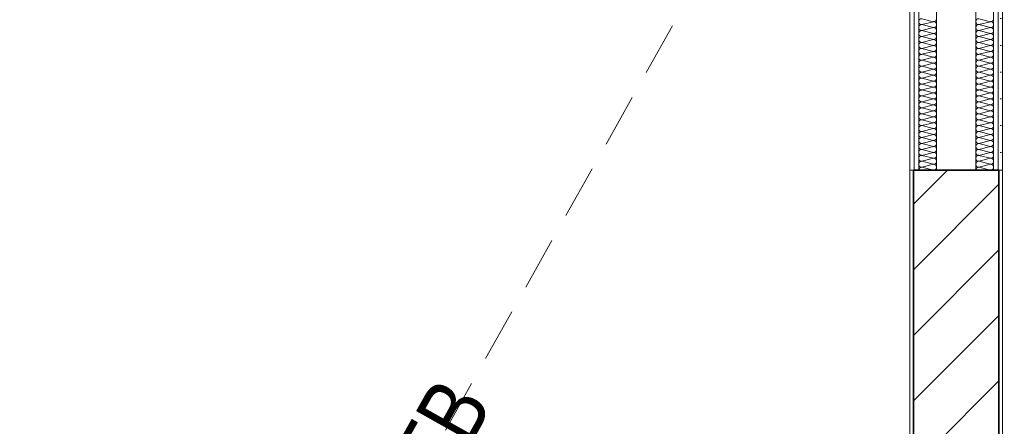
# Model space of a CAD drawing. Header units: metres. Extents: x -177922 to 5550634, y -507967 to 368279.
# Tile 86 of 125: x 3701266 to 3704028, y -50972 to -49832. Entities that reach past the tile are written whole.
import ezdxf

# ---------------------------------------------------------------- set-up
doc = ezdxf.new("R2010")
doc.units = ezdxf.units.M
doc.header["$LTSCALE"] = 0.05
doc.linetypes.add('Strichlinie_ eng', pattern=[4600, 3000, -1600])
for name, color, linetype in [('A_1_Bauteilschraffuren', 7, 'Continuous'), ('A_1_Wände_Innen_Massiv', 7, 'Continuous'), ('A_1_Wände_Innen_Trockenbau', 7, 'Continuous'), ('A_4_Etiketten_UHD', 7, 'Continuous'), ('A_4_Umgrenzung_Raumlegende', 7, 'Continuous')]:
    doc.layers.add(name, color=color, linetype=linetype)
doc.styles.add('ERSTELLTER_STIL_1', font='txt')
pattern_1 = [(0, (3733493.5, -38278.93), (0, 173.2051), [0, -100]), (0, (3733543.5, -38192.32), (0, 173.2051), [0, -100])]
pattern_2 = [(0, (3733493.5, -38278.926), (0, 75), [0, -75])]

# ---------------------------------------------------------------- blocks, each defined once
blk = doc.blocks.new('*X123', base_point=(3733493.5, -38278.9))
at = {"layer": 'A_1_Bauteilschraffuren', "color": 253, "linetype": 'Continuous', "lineweight": 13}
for p, q in [((3703796.8, -49828.9), (3703830.2, -49837.3)), ((3703796.8, -49845.6), (3703830.2, -49837.3)), ((3703796.8, -49845.6), (3703830.2, -49853.9)), ((3703796.8, -49862.3), (3703830.2, -49853.9)), ((3703796.8, -49862.3), (3703830.2, -49870.6)), ((3703796.8, -49878.9), (3703830.2, -49870.6)), ((3703796.8, -49878.9), (3703830.2, -49887.3)), ((3703796.8, -49895.6), (3703830.2, -49887.3)), ((3703796.8, -49895.6), (3703830.2, -49903.9)), ((3703796.8, -49912.3), (3703830.2, -49903.9)), ((3703796.8, -49912.3), (3703830.2, -49920.6)), ((3703796.8, -49928.9), (3703830.2, -49920.6)), ((3703796.8, -49928.9), (3703830.2, -49937.3)), ((3703796.8, -49945.6), (3703830.2, -49937.3)), ((3703796.8, -49945.6), (3703830.2, -49953.9)), ((3703796.8, -49962.3), (3703830.2, -49953.9)), ((3703796.8, -49962.3), (3703830.2, -49970.6)), ((3703796.8, -49978.9), (3703830.2, -49970.6)), ((3703796.8, -49978.9), (3703830.2, -49987.3)), ((3703796.8, -49995.6), (3703830.2, -49987.3)), ((3703796.8, -49995.6), (3703830.2, -50003.9)), ((3703796.8, -50012.3), (3703830.2, -50003.9)), ((3703796.8, -50012.3), (3703830.2, -50020.6)), ((3703796.8, -50028.9), (3703830.2, -50020.6)), ((3703796.8, -50028.9), (3703830.2, -50037.3)), ((3703796.8, -50045.6), (3703830.2, -50037.3)), ((3703796.8, -50045.6), (3703830.2, -50053.9)), ((3703796.8, -50062.3), (3703830.2, -50053.9)), ((3703796.8, -50062.3), (3703830.2, -50070.6)), ((3703796.8, -50078.9), (3703830.2, -50070.6)), ((3703796.8, -50078.9), (3703830.2, -50087.3)), ((3703796.8, -50095.6), (3703830.2, -50087.3)), ((3703796.8, -50095.6), (3703830.2, -50103.9)), ((3703796.8, -50112.3), (3703830.2, -50103.9)), ((3703796.8, -50112.3), (3703830.2, -50120.6)), ((3703796.8, -50128.9), (3703830.2, -50120.6)), ((3703796.8, -50128.9), (3703830.2, -50137.3)), ((3703796.8, -50145.6), (3703830.2, -50137.3)), ((3703796.8, -50145.6), (3703830.2, -50153.9)), ((3703796.8, -50162.3), (3703830.2, -50153.9)), ((3703796.8, -50162.3), (3703830.2, -50170.6)), ((3703796.8, -50178.9), (3703830.2, -50170.6)), ((3703796.8, -50178.9), (3703830.2, -50187.3)), ((3703796.8, -50195.6), (3703830.2, -50187.3)), ((3703796.8, -50195.6), (3703830.2, -50203.9)), ((3703796.8, -50212.3), (3703830.2, -50203.9)), ((3703796.8, -50212.3), (3703830.2, -50220.6)), ((3703796.8, -50228.9), (3703830.2, -50220.6)), ((3703796.8, -50228.9), (3703830.2, -50237.3)), ((3703796.8, -50245.6), (3703830.2, -50237.3)), ((3703796.8, -50245.6), (3703830.2, -50253.9))]:
    blk.add_line(p, q, dxfattribs=at)
for centre, start, end in [((3703796.8, -49837.3), 90, 180), ((3703830.2, -49828.9), 270, 0), ((3703796.8, -49837.3), 180, 270), ((3703796.8, -49853.9), 90, 180), ((3703796.8, -49853.9), 180, 270), ((3703830.2, -49845.6), 0, 90), ((3703830.2, -49845.6), 270, 0), ((3703830.2, -49862.3), 0, 90), ((3703796.8, -49870.6), 90, 180), ((3703796.8, -49870.6), 180, 270), ((3703796.8, -49887.3), 90, 180), ((3703830.2, -49862.3), 270, 0), ((3703830.2, -49878.9), 0, 90), ((3703830.2, -49878.9), 270, 0), ((3703796.8, -49887.3), 180, 270), ((3703796.8, -49903.9), 90, 180), ((3703796.8, -49903.9), 180, 270), ((3703796.8, -49920.6), 90, 180), ((3703830.2, -49895.6), 0, 90), ((3703830.2, -49895.6), 270, 0), ((3703830.2, -49912.3), 0, 90), ((3703830.2, -49912.3), 270, 0), ((3703796.8, -49920.6), 180, 270), ((3703796.8, -49937.3), 90, 180), ((3703796.8, -49937.3), 180, 270), ((3703830.2, -49928.9), 0, 90), ((3703830.2, -49928.9), 270, 0), ((3703830.2, -49945.6), 0, 90), ((3703796.8, -49953.9), 90, 180), ((3703796.8, -49953.9), 180, 270), ((3703796.8, -49970.6), 90, 180), ((3703830.2, -49945.6), 270, 0), ((3703830.2, -49962.3), 0, 90), ((3703830.2, -49962.3), 270, 0), ((3703796.8, -49970.6), 180, 270), ((3703796.8, -49987.3), 90, 180), ((3703796.8, -49987.3), 180, 270), ((3703796.8, -50003.9), 90, 180), ((3703830.2, -49978.9), 0, 90), ((3703830.2, -49978.9), 270, 0), ((3703830.2, -49995.6), 0, 90), ((3703830.2, -49995.6), 270, 0), ((3703796.8, -50003.9), 180, 270), ((3703796.8, -50020.6), 90, 180), ((3703796.8, -50020.6), 180, 270), ((3703830.2, -50012.3), 0, 90), ((3703830.2, -50012.3), 270, 0), ((3703830.2, -50028.9), 0, 90), ((3703796.8, -50037.3), 90, 180), ((3703796.8, -50037.3), 180, 270), ((3703796.8, -50053.9), 90, 180), ((3703830.2, -50028.9), 270, 0), ((3703830.2, -50045.6), 0, 90), ((3703830.2, -50045.6), 270, 0), ((3703796.8, -50053.9), 180, 270), ((3703796.8, -50070.6), 90, 180), ((3703796.8, -50070.6), 180, 270), ((3703796.8, -50087.3), 90, 180), ((3703830.2, -50062.3), 0, 90), ((3703830.2, -50062.3), 270, 0), ((3703830.2, -50078.9), 0, 90), ((3703830.2, -50078.9), 270, 0), ((3703796.8, -50087.3), 180, 270), ((3703796.8, -50103.9), 90, 180), ((3703796.8, -50103.9), 180, 270), ((3703830.2, -50095.6), 0, 90), ((3703830.2, -50095.6), 270, 0), ((3703830.2, -50112.3), 0, 90), ((3703796.8, -50120.6), 90, 180), ((3703796.8, -50120.6), 180, 270), ((3703796.8, -50137.3), 90, 180), ((3703830.2, -50112.3), 270, 0), ((3703830.2, -50128.9), 0, 90), ((3703830.2, -50128.9), 270, 0), ((3703796.8, -50137.3), 180, 270), ((3703796.8, -50153.9), 90, 180), ((3703796.8, -50153.9), 180, 270), ((3703796.8, -50170.6), 90, 180), ((3703830.2, -50145.6), 0, 90), ((3703830.2, -50145.6), 270, 0), ((3703830.2, -50162.3), 0, 90), ((3703830.2, -50162.3), 270, 0), ((3703796.8, -50170.6), 180, 270), ((3703796.8, -50187.3), 90, 180), ((3703796.8, -50187.3), 180, 270), ((3703830.2, -50178.9), 0, 90), ((3703830.2, -50178.9), 270, 0), ((3703830.2, -50195.6), 0, 90), ((3703796.8, -50203.9), 90, 180), ((3703796.8, -50203.9), 180, 270), ((3703796.8, -50220.6), 90, 180), ((3703830.2, -50195.6), 270, 0), ((3703830.2, -50212.3), 0, 90), ((3703830.2, -50212.3), 270, 0), ((3703796.8, -50220.6), 180, 270), ((3703796.8, -50237.3), 90, 180), ((3703796.8, -50237.3), 180, 270), ((3703830.2, -50228.9), 0, 90), ((3703830.2, -50228.9), 270, 0), ((3703830.2, -50245.6), 0, 90), ((3703796.8, -50253.9), 90, 180), ((3703830.2, -50245.6), 270, 0)]:
    blk.add_arc(centre, 8.33, start, end, dxfattribs=at)
blk = doc.blocks.new('*X124', base_point=(3733493.5, -38278.9))
at = {"layer": 'A_1_Bauteilschraffuren', "color": 253, "linetype": 'Continuous', "lineweight": 13}
for p, q in [((3703956.8, -49828.9), (3703990.2, -49837.3)), ((3703956.8, -49845.6), (3703990.2, -49837.3)), ((3703956.8, -49845.6), (3703990.2, -49853.9)), ((3703956.8, -49862.3), (3703990.2, -49853.9)), ((3703956.8, -49862.3), (3703990.2, -49870.6)), ((3703956.8, -49878.9), (3703990.2, -49870.6)), ((3703956.8, -49878.9), (3703990.2, -49887.3)), ((3703956.8, -49895.6), (3703990.2, -49887.3)), ((3703956.8, -49895.6), (3703990.2, -49903.9)), ((3703956.8, -49912.3), (3703990.2, -49903.9)), ((3703956.8, -49912.3), (3703990.2, -49920.6)), ((3703956.8, -49928.9), (3703990.2, -49920.6)), ((3703956.8, -49928.9), (3703990.2, -49937.3)), ((3703956.8, -49945.6), (3703990.2, -49937.3)), ((3703956.8, -49945.6), (3703990.2, -49953.9)), ((3703956.8, -49962.3), (3703990.2, -49953.9)), ((3703956.8, -49962.3), (3703990.2, -49970.6)), ((3703956.8, -49978.9), (3703990.2, -49970.6)), ((3703956.8, -49978.9), (3703990.2, -49987.3)), ((3703956.8, -49995.6), (3703990.2, -49987.3)), ((3703956.8, -49995.6), (3703990.2, -50003.9)), ((3703956.8, -50012.3), (3703990.2, -50003.9)), ((3703956.8, -50012.3), (3703990.2, -50020.6)), ((3703956.8, -50028.9), (3703990.2, -50020.6)), ((3703956.8, -50028.9), (3703990.2, -50037.3)), ((3703956.8, -50045.6), (3703990.2, -50037.3)), ((3703956.8, -50045.6), (3703990.2, -50053.9)), ((3703956.8, -50062.3), (3703990.2, -50053.9)), ((3703956.8, -50062.3), (3703990.2, -50070.6)), ((3703956.8, -50078.9), (3703990.2, -50070.6)), ((3703956.8, -50078.9), (3703990.2, -50087.3)), ((3703956.8, -50095.6), (3703990.2, -50087.3)), ((3703956.8, -50095.6), (3703990.2, -50103.9)), ((3703956.8, -50112.3), (3703990.2, -50103.9)), ((3703956.8, -50112.3), (3703990.2, -50120.6)), ((3703956.8, -50128.9), (3703990.2, -50120.6)), ((3703956.8, -50128.9), (3703990.2, -50137.3)), ((3703956.8, -50145.6), (3703990.2, -50137.3)), ((3703956.8, -50145.6), (3703990.2, -50153.9)), ((3703956.8, -50162.3), (3703990.2, -50153.9)), ((3703956.8, -50162.3), (3703990.2, -50170.6)), ((3703956.8, -50178.9), (3703990.2, -50170.6)), ((3703956.8, -50178.9), (3703990.2, -50187.3)), ((3703956.8, -50195.6), (3703990.2, -50187.3)), ((3703956.8, -50195.6), (3703990.2, -50203.9)), ((3703956.8, -50212.3), (3703990.2, -50203.9)), ((3703956.8, -50212.3), (3703990.2, -50220.6)), ((3703956.8, -50228.9), (3703990.2, -50220.6)), ((3703956.8, -50228.9), (3703990.2, -50237.3)), ((3703956.8, -50245.6), (3703990.2, -50237.3)), ((3703956.8, -50245.6), (3703990.2, -50253.9))]:
    blk.add_line(p, q, dxfattribs=at)
for centre, start, end in [((3703956.8, -49837.3), 90, 180), ((3703990.2, -49828.9), 270, 0), ((3703956.8, -49837.3), 180, 270), ((3703956.8, -49853.9), 90, 180), ((3703956.8, -49853.9), 180, 270), ((3703990.2, -49845.6), 0, 90), ((3703990.2, -49845.6), 270, 0), ((3703990.2, -49862.3), 0, 90), ((3703956.8, -49870.6), 90, 180), ((3703956.8, -49870.6), 180, 270), ((3703956.8, -49887.3), 90, 180), ((3703990.2, -49862.3), 270, 0), ((3703990.2, -49878.9), 0, 90), ((3703990.2, -49878.9), 270, 0), ((3703956.8, -49887.3), 180, 270), ((3703956.8, -49903.9), 90, 180), ((3703956.8, -49903.9), 180, 270), ((3703956.8, -49920.6), 90, 180), ((3703990.2, -49895.6), 0, 90), ((3703990.2, -49895.6), 270, 0), ((3703990.2, -49912.3), 0, 90), ((3703990.2, -49912.3), 270, 0), ((3703956.8, -49920.6), 180, 270), ((3703956.8, -49937.3), 90, 180), ((3703956.8, -49937.3), 180, 270), ((3703990.2, -49928.9), 0, 90), ((3703990.2, -49928.9), 270, 0), ((3703990.2, -49945.6), 0, 90), ((3703956.8, -49953.9), 90, 180), ((3703956.8, -49953.9), 180, 270), ((3703956.8, -49970.6), 90, 180), ((3703990.2, -49945.6), 270, 0), ((3703990.2, -49962.3), 0, 90), ((3703990.2, -49962.3), 270, 0), ((3703956.8, -49970.6), 180, 270), ((3703956.8, -49987.3), 90, 180), ((3703956.8, -49987.3), 180, 270), ((3703956.8, -50003.9), 90, 180), ((3703990.2, -49978.9), 0, 90), ((3703990.2, -49978.9), 270, 0), ((3703990.2, -49995.6), 0, 90), ((3703990.2, -49995.6), 270, 0), ((3703956.8, -50003.9), 180, 270), ((3703956.8, -50020.6), 90, 180), ((3703956.8, -50020.6), 180, 270), ((3703990.2, -50012.3), 0, 90), ((3703990.2, -50012.3), 270, 0), ((3703990.2, -50028.9), 0, 90), ((3703956.8, -50037.3), 90, 180), ((3703956.8, -50037.3), 180, 270), ((3703956.8, -50053.9), 90, 180), ((3703990.2, -50028.9), 270, 0), ((3703990.2, -50045.6), 0, 90), ((3703990.2, -50045.6), 270, 0), ((3703956.8, -50053.9), 180, 270), ((3703956.8, -50070.6), 90, 180), ((3703956.8, -50070.6), 180, 270), ((3703956.8, -50087.3), 90, 180), ((3703990.2, -50062.3), 0, 90), ((3703990.2, -50062.3), 270, 0), ((3703990.2, -50078.9), 0, 90), ((3703990.2, -50078.9), 270, 0), ((3703956.8, -50087.3), 180, 270), ((3703956.8, -50103.9), 90, 180), ((3703956.8, -50103.9), 180, 270), ((3703990.2, -50095.6), 0, 90), ((3703990.2, -50095.6), 270, 0), ((3703990.2, -50112.3), 0, 90), ((3703956.8, -50120.6), 90, 180), ((3703956.8, -50120.6), 180, 270), ((3703956.8, -50137.3), 90, 180), ((3703990.2, -50112.3), 270, 0), ((3703990.2, -50128.9), 0, 90), ((3703990.2, -50128.9), 270, 0), ((3703956.8, -50137.3), 180, 270), ((3703956.8, -50153.9), 90, 180), ((3703956.8, -50153.9), 180, 270), ((3703956.8, -50170.6), 90, 180), ((3703990.2, -50145.6), 0, 90), ((3703990.2, -50145.6), 270, 0), ((3703990.2, -50162.3), 0, 90), ((3703990.2, -50162.3), 270, 0), ((3703956.8, -50170.6), 180, 270), ((3703956.8, -50187.3), 90, 180), ((3703956.8, -50187.3), 180, 270), ((3703990.2, -50178.9), 0, 90), ((3703990.2, -50178.9), 270, 0), ((3703990.2, -50195.6), 0, 90), ((3703956.8, -50203.9), 90, 180), ((3703956.8, -50203.9), 180, 270), ((3703956.8, -50220.6), 90, 180), ((3703990.2, -50195.6), 270, 0), ((3703990.2, -50212.3), 0, 90), ((3703990.2, -50212.3), 270, 0), ((3703956.8, -50220.6), 180, 270), ((3703956.8, -50237.3), 90, 180), ((3703956.8, -50237.3), 180, 270), ((3703990.2, -50228.9), 0, 90), ((3703990.2, -50228.9), 270, 0), ((3703990.2, -50245.6), 0, 90), ((3703956.8, -50253.9), 90, 180), ((3703990.2, -50245.6), 270, 0)]:
    blk.add_arc(centre, 8.33, start, end, dxfattribs=at)

msp = doc.modelspace()

# ---------------------------------------------------------------- hatches: boundary and pattern name
at = {"layer": 'A_1_Bauteilschraffuren', "linetype": 'Continuous', "lineweight": 13}
h = msp.add_hatch(dxfattribs=at)
h.set_pattern_fill('Gipskarton_0006', color=251, style=0, pattern_type=2)
h.set_pattern_definition(pattern_2)
h.paths.add_polyline_path([(3703763.496, -48653.926), (3703763.496, -50253.926), (3703775.996, -50253.926), (3703775.996, -48653.926)])
h = msp.add_hatch(dxfattribs=at)
h.set_pattern_fill('Gipskarton_0006', color=251, style=0, pattern_type=2)
h.set_pattern_definition(pattern_2)
h.paths.add_polyline_path([(3703775.996, -48653.926), (3703775.996, -50253.926), (3703788.496, -50253.926), (3703788.496, -48653.926)])
h = msp.add_hatch(dxfattribs=at)
h.set_pattern_fill('Gipskarton_0006', color=251, style=0, pattern_type=2)
h.set_pattern_definition(pattern_2)
h.paths.add_polyline_path([(3704010.996, -50253.926), (3704010.996, -48653.926), (3703998.496, -48653.926), (3703998.496, -50253.926)])
h = msp.add_hatch(dxfattribs=at)
h.set_pattern_fill('Gipskarton_0006', color=251, style=0, pattern_type=2)
h.set_pattern_definition(pattern_2)
h.paths.add_polyline_path([(3704023.496, -50253.926), (3704023.496, -48653.926), (3704010.996, -48653.926), (3704010.996, -50253.926)])
h = msp.add_hatch(dxfattribs=at)
h.set_pattern_fill('Verputz_0006', color=251, style=0, pattern_type=2)
h.set_pattern_definition(pattern_1)
h.paths.add_polyline_path([(3703763.496, -50253.926), (3703763.496, -58803.926), (3703773.496, -58803.926), (3703773.496, -50253.926)])
h = msp.add_hatch(dxfattribs=at)
h.set_pattern_fill('MW_Kalksandstein_0006', color=253, style=0, pattern_type=2)
h.set_pattern_definition([(45, (3733493.5, -38278.93), (-91.9239, 91.9239), [])])
h.paths.add_polyline_path([(3703773.496, -50253.926), (3703773.496, -58803.926), (3704013.496, -58803.926), (3704013.496, -50253.926)])
h = msp.add_hatch(dxfattribs=at)
h.set_pattern_fill('Verputz_0006', color=251, style=0, pattern_type=2)
h.set_pattern_definition(pattern_1)
h.paths.add_polyline_path([(3704023.496, -58803.926), (3704023.496, -50253.926), (3704013.496, -50253.926), (3704013.496, -58803.926)])

# ---------------------------------------------------------------- linework, layer by layer
at = {"layer": 'A_1_Wände_Innen_Massiv', "color": 7, "linetype": 'Continuous', "lineweight": 35}
for p, q in [((3703773.496, -50253.926), (3703773.496, -58803.926)), ((3704013.496, -58803.926), (3704013.496, -50253.926))]:
    msp.add_line(p, q, dxfattribs=at)
at = {"layer": 'A_1_Wände_Innen_Massiv', "color": 7, "linetype": 'Continuous', "lineweight": 18, "flags": 128}
for points in [[(3703763.496, -50253.926), (3703763.496, -58803.926)], [(3703763.496, -50253.926), (3703773.496, -50253.926)], [(3704013.496, -50253.926), (3704023.496, -50253.926)], [(3704023.496, -58803.926), (3704023.496, -50253.926)]]:
    msp.add_lwpolyline(points, dxfattribs=at)
at = {"layer": 'A_1_Wände_Innen_Massiv', "color": 7, "linetype": 'Continuous', "lineweight": 35, "flags": 128}
msp.add_lwpolyline([(3703773.496, -50253.926), (3704013.496, -50253.926)], dxfattribs=at)
at = {"layer": 'A_1_Wände_Innen_Trockenbau', "color": 7, "linetype": 'Continuous', "lineweight": 13}
for p, q in [((3703775.996, -48653.926), (3703775.996, -50253.926)), ((3704010.996, -50253.926), (3704010.996, -48653.926))]:
    msp.add_line(p, q, dxfattribs=at)
at = {"layer": 'A_1_Wände_Innen_Trockenbau', "color": 7, "linetype": 'Continuous', "lineweight": 18}
for p, q in [((3703788.496, -48653.926), (3703788.496, -50253.926)), ((3703838.496, -48653.926), (3703838.496, -50253.926)), ((3703948.496, -50253.926), (3703948.496, -48653.926)), ((3703998.496, -50253.926), (3703998.496, -48653.926))]:
    msp.add_line(p, q, dxfattribs=at)
at = {"layer": 'A_1_Wände_Innen_Trockenbau', "color": 7, "linetype": 'Continuous', "lineweight": 13, "flags": 128}
for points in [[(3703763.496, -48653.926), (3703763.496, -50253.926)], [(3704023.496, -50253.926), (3704023.496, -48653.926)], [(3703763.496, -50253.926), (3703775.996, -50253.926)], [(3703775.996, -50253.926), (3703788.496, -50253.926)], [(3703998.496, -50253.926), (3704010.996, -50253.926)], [(3704010.996, -50253.926), (3704023.496, -50253.926)]]:
    msp.add_lwpolyline(points, dxfattribs=at)
at = {"layer": 'A_1_Wände_Innen_Trockenbau', "color": 7, "linetype": 'Continuous', "lineweight": 18, "flags": 128}
for points in [[(3703788.496, -50253.926), (3703838.496, -50253.926)], [(3703838.496, -50253.926), (3703948.496, -50253.926)], [(3703948.496, -50253.926), (3703998.496, -50253.926)]]:
    msp.add_lwpolyline(points, dxfattribs=at)
at = {"layer": 'A_4_Etiketten_UHD', "color": 251, "linetype": 'Strichlinie_ eng', "lineweight": 18}
msp.add_line((3698068.496, -58803.926), (3703768.496, -48653.926), dxfattribs=at)
at = {"layer": 'A_4_Umgrenzung_Raumlegende', "color": 7, "linetype": 'Continuous', "lineweight": 13, "flags": 128}
for points in [[(3703763.496, -48653.926), (3698078.496, -48653.926), (3698078.496, -58803.926), (3703763.496, -58803.926)], [(3710068.496, -54053.926), (3710068.496, -50153.926), (3707308.496, -50153.926), (3707308.496, -48653.926), (3704023.496, -48653.926), (3704023.496, -50253.926), (3704023.496, -58803.926), (3710068.496, -58803.926)]]:
    msp.add_lwpolyline(points, close=True, dxfattribs=at)

# ---------------------------------------------------------------- block references
at = {"layer": 'A_1_Wände_Innen_Trockenbau', "color": 7, "lineweight": 25}
for name in ['*X123', '*X124']:
    msp.add_blockref(name, (3733493.496, -38278.926), dxfattribs=at)

# ---------------------------------------------------------------- texts
at = {"layer": 'A_4_Etiketten_UHD', "color": 7, "linetype": 'Continuous', "lineweight": 15, "insert": (3701837.365, -51893.375), "char_height": 180, "attachment_point": 2, "rotation": 60.696619, "line_spacing_factor": 0.94879, "style": 'ERSTELLTER_STIL_1'}
msp.add_mtext('\\A1;{\\pqc;\\fSwis721 Cn BT|b0|i0|c0|p0;\\W1.000000;UK \\fSwis721 Cn BT|b0|i0|c0|p0;\\W1.000000;UHD\\fSwis721 Cn BT|b0|i0|c0|p0;\\W1.000000; \\fSwis721 Cn BT|b0|i0|c0|p0;\\W1.000000;2,85\\fSwis721 Cn BT|b0|i0|c0|p0;\\W1.000000; m ü OK FFB\\P\\pqc;\\fSwis721 Cn BT|b0|i0|c0|p0;\\W1.000000;DA 05 Rasterdecke}', dxfattribs=at)

doc.saveas('drawing.dxf')
